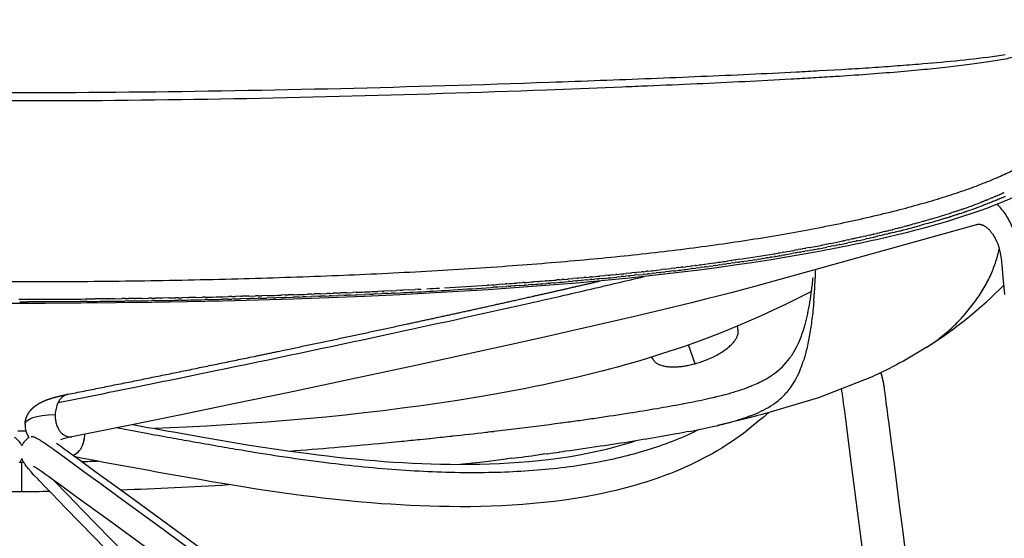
# Model space of a CAD drawing. Header units: millimetres. Extents: x -213 to 1166, y 0 to 836.
# Tile 8 of 13: x 884 to 1070, y 402 to 500. Entities that reach past the tile are written whole.
import ezdxf

# ---------------------------------------------------------------- set-up
doc = ezdxf.new("R2010")
doc.units = ezdxf.units.MM
doc.header["$MEASUREMENT"] = 0
doc.layers.add('Crea2D$visibili$tangenti', color=7, linetype='Continuous', true_color=0x000000)

msp = doc.modelspace()

# ---------------------------------------------------------------- linework, layer by layer
at = {"layer": 'Crea2D$visibili$tangenti'}
for p, q in [((1067.93, 466.4), (1067.57, 466.24)), ((1067.93, 466.4), (1068.25, 466.53)), ((1068.3, 466.56), (1068.25, 466.53)), ((1068.3, 466.56), (1068.58, 466.68)), ((1068.67, 466.72), (1068.58, 466.68)), ((1068.67, 466.72), (1068.91, 466.82)), ((1069.04, 466.88), (1068.91, 466.82)), ((1069.04, 466.88), (1069.23, 466.97)), ((1069.4, 467.05), (1069.23, 466.97)), ((1069.38, 466.24), (1069.74, 466.4)), ((1069.4, 467.05), (1069.54, 467.11)), ((1065.31, 465.33), (1065.05, 465.23)), ((1065.31, 465.33), (1065.42, 465.37)), ((1065.69, 465.48), (1065.42, 465.37)), ((1065.57, 464.7), (1065.63, 464.72)), ((1065.94, 464.84), (1065.63, 464.72)), ((1065.69, 465.48), (1065.79, 465.52)), ((1066.07, 465.63), (1065.79, 465.52)), ((1065.94, 464.84), (1066.01, 464.86)), ((1066.31, 464.98), (1066.01, 464.86)), ((1066.07, 465.63), (1066.16, 465.66)), ((1066.38, 465.75), (1066.16, 465.66)), ((1066.31, 464.98), (1066.39, 465.01)), ((1066.38, 465.75), (1066.52, 465.81)), ((1066.67, 465.12), (1066.39, 465.01)), ((1066.82, 465.93), (1066.52, 465.81)), ((1066.67, 465.12), (1066.77, 465.16)), ((1066.95, 465.23), (1066.77, 465.16)), ((1066.82, 465.93), (1066.88, 465.95)), ((1067.19, 466.08), (1066.88, 465.95)), ((1066.95, 465.23), (1067.14, 465.31)), ((1067.38, 465.4), (1067.14, 465.31)), ((1067.19, 466.08), (1067.23, 466.1)), ((1067.56, 466.24), (1067.23, 466.1)), ((1067.38, 465.4), (1067.52, 465.46)), ((1067.72, 465.54), (1067.52, 465.46)), ((1067.72, 465.54), (1067.89, 465.61)), ((1068.06, 465.68), (1067.89, 465.61)), ((1068.06, 465.68), (1068.26, 465.77)), ((1068.4, 465.82), (1068.26, 465.77)), ((1068.4, 465.82), (1068.64, 465.92)), ((1068.69, 465.95), (1068.64, 465.92)), ((1068.69, 465.95), (1069.01, 466.08)), ((1069.06, 466.1), (1069.01, 466.08)), ((1069.06, 466.1), (1069.38, 466.24)), ((1059.34, 462.55), (1059.5, 462.6)), ((1059.8, 462.69), (1059.5, 462.6)), ((1059.96, 463.42), (1059.65, 463.32)), ((1059.8, 462.69), (1059.89, 462.72)), ((1060.25, 462.84), (1059.89, 462.72)), ((1059.96, 463.42), (1060.1, 463.46)), ((1060.34, 463.54), (1060.1, 463.46)), ((1060.66, 462.97), (1060.28, 462.85)), ((1060.34, 463.54), (1060.54, 463.61)), ((1060.73, 463.67), (1060.54, 463.61)), ((1061.13, 463.12), (1060.69, 462.98)), ((1060.73, 463.67), (1060.87, 463.72)), ((1061.11, 463.8), (1060.87, 463.72)), ((1061.11, 463.8), (1061.41, 463.9)), ((1061.13, 463.12), (1061.44, 463.23)), ((1061.5, 463.94), (1061.41, 463.9)), ((1061.56, 463.27), (1061.44, 463.23)), ((1061.56, 463.27), (1061.82, 463.36)), ((1061.98, 463.41), (1061.82, 463.36)), ((1061.98, 463.41), (1062.2, 463.49)), ((1050.92, 460.75), (1050.62, 460.67)), ((1050.92, 460.75), (1051.17, 460.82)), ((1051.32, 460.86), (1051.17, 460.82)), ((1051.32, 460.86), (1051.52, 460.91)), ((1051.91, 461.02), (1051.52, 460.91)), ((1051.91, 461.02), (1052.25, 461.11)), ((1052.51, 461.18), (1052.25, 461.11)), ((1052.51, 461.18), (1052.74, 461.24)), ((1052.91, 461.29), (1052.74, 461.24)), ((1052.94, 460.68), (1053.25, 460.77)), ((1053.47, 460.83), (1053.25, 460.77)), ((1053.47, 460.83), (1053.64, 460.88)), ((1053.99, 460.97), (1053.64, 460.88)), ((1054.09, 461.62), (1053.83, 461.55)), ((1055.01, 461.26), (1054.04, 460.98)), ((1054.09, 461.62), (1054.35, 461.7)), ((1054.49, 461.74), (1054.35, 461.7)), ((1055.01, 461.26), (1055.22, 461.32)), ((1055.52, 461.4), (1055.22, 461.32)), ((1055.67, 462.08), (1055.36, 461.99)), ((1055.52, 461.4), (1055.61, 461.43)), ((1055.67, 462.08), (1055.86, 462.14)), ((1056.06, 462.2), (1055.86, 462.14)), ((1057.76, 462.06), (1058.15, 462.18)), ((1058.89, 462.41), (1059.12, 462.48)), ((1059.34, 462.55), (1059.12, 462.48)), ((1043.3, 458.89), (1042.94, 458.81)), ((1043.3, 458.89), (1043.56, 458.95)), ((1044.11, 459.07), (1043.56, 458.95)), ((1044.11, 459.07), (1044.8, 459.23)), ((1044.91, 459.26), (1044.8, 459.23)), ((1044.91, 459.26), (1045.41, 459.38)), ((1045.71, 459.45), (1045.41, 459.38)), ((1046.19, 458.98), (1045.69, 458.86)), ((1045.71, 459.45), (1046.01, 459.52)), ((1046.12, 459.54), (1046.01, 459.52)), ((1046.12, 459.54), (1046.61, 459.66)), ((1046.19, 458.98), (1046.5, 459.05)), ((1046.78, 459.12), (1046.5, 459.05)), ((1046.92, 459.74), (1046.61, 459.66)), ((1046.78, 459.12), (1046.9, 459.15)), ((1047.37, 459.26), (1046.9, 459.15)), ((1046.92, 459.74), (1047.2, 459.81)), ((1047.32, 459.84), (1047.2, 459.81)), ((1047.32, 459.84), (1047.78, 459.95)), ((1047.37, 459.26), (1047.69, 459.34)), ((1047.95, 459.4), (1047.69, 459.34)), ((1048.12, 460.03), (1047.78, 459.95)), ((1047.95, 459.4), (1048.09, 459.44)), ((1048.53, 459.54), (1048.09, 459.44)), ((1048.12, 460.03), (1048.36, 460.09)), ((1048.52, 460.13), (1048.36, 460.09)), ((1048.52, 460.13), (1048.92, 460.24)), ((1048.53, 459.54), (1048.89, 459.63)), ((1049.1, 459.69), (1048.89, 459.63)), ((1049.32, 460.34), (1048.92, 460.24)), ((1049.1, 459.69), (1049.29, 459.73)), ((1049.32, 460.34), (1049.5, 460.38)), ((1049.72, 460.44), (1049.5, 460.38)), ((1049.72, 460.44), (1050.06, 460.53)), ((1050.12, 460.54), (1050.06, 460.53)), ((1050.12, 460.54), (1050.62, 460.67)), ((1050.23, 459.97), (1050.48, 460.03)), ((1051.87, 460.4), (1052.07, 460.45)), ((1036.02, 457.34), (1035.66, 457.27)), ((1036.02, 457.34), (1036.35, 457.41)), ((1036.83, 457.5), (1036.35, 457.41)), ((1037.26, 457.04), (1036.8, 456.95)), ((1037.26, 457.04), (1037.62, 457.11)), ((1037.93, 457.17), (1037.62, 457.11)), ((1037.93, 457.17), (1038.43, 457.28)), ((1038.6, 457.31), (1038.43, 457.28)), ((1038.6, 457.31), (1039.24, 457.44)), ((1039.26, 458.01), (1039.06, 457.96)), ((1039.26, 458), (1039.72, 458.1)), ((1039.27, 457.45), (1040.05, 457.61)), ((1040.07, 458.18), (1039.72, 458.1)), ((1040.58, 457.72), (1040.05, 457.61)), ((1040.07, 458.18), (1040.37, 458.24)), ((1040.88, 458.35), (1040.37, 458.24)), ((1040.58, 457.72), (1040.86, 457.78)), ((1041.22, 457.86), (1040.86, 457.78)), ((1040.88, 458.35), (1041.02, 458.38)), ((1041.69, 458.53), (1041.02, 458.38)), ((1041.22, 457.86), (1041.67, 457.96)), ((1041.86, 458), (1041.67, 457.96)), ((1041.69, 458.53), (1042.31, 458.66)), ((1041.86, 458), (1042.48, 458.13)), ((1042.49, 458.71), (1042.31, 458.66)), ((1042.49, 458.71), (1042.94, 458.81)), ((1042.5, 458.14), (1043.28, 458.31)), ((1043.75, 458.42), (1043.28, 458.31)), ((1043.75, 458.42), (1044.09, 458.49)), ((1044.37, 458.56), (1044.09, 458.49)), ((1044.37, 458.56), (1044.89, 458.68)), ((1044.98, 458.7), (1044.89, 458.68)), ((1044.98, 458.7), (1045.29, 458.77)), ((1045.59, 458.84), (1045.29, 458.77)), ((1045.59, 458.84), (1045.69, 458.86)), ((1026.23, 455.56), (1026.12, 455.54)), ((1026.23, 455.56), (1026.89, 455.67)), ((1027.05, 455.7), (1026.89, 455.67)), ((1027.16, 455.18), (1027, 455.16)), ((1027.05, 455.7), (1027.66, 455.8)), ((1027.16, 455.18), (1027.55, 455.25)), ((1027.92, 455.31), (1027.55, 455.25)), ((1027.86, 455.84), (1027.66, 455.8)), ((1027.86, 455.84), (1028.41, 455.93)), ((1028.68, 455.98), (1028.41, 455.93)), ((1028.68, 455.98), (1029.17, 456.06)), ((1029.5, 456.12), (1029.17, 456.06)), ((1030.17, 455.7), (1029.43, 455.57)), ((1029.5, 456.12), (1029.91, 456.19)), ((1030.32, 456.27), (1029.91, 456.19)), ((1030.17, 455.7), (1030.27, 455.72)), ((1030.9, 455.83), (1030.27, 455.72)), ((1030.32, 456.27), (1030.65, 456.33)), ((1031.13, 456.41), (1030.65, 456.33)), ((1030.9, 455.83), (1031.09, 455.87)), ((1031.63, 455.97), (1031.09, 455.87)), ((1031.13, 456.41), (1031.38, 456.46)), ((1031.95, 456.56), (1031.38, 456.46)), ((1031.63, 455.97), (1031.91, 456.02)), ((1032.36, 456.1), (1031.91, 456.02)), ((1031.95, 456.56), (1032.11, 456.59)), ((1032.76, 456.72), (1032.11, 456.59)), ((1032.36, 456.1), (1032.73, 456.17)), ((1033.07, 456.23), (1032.73, 456.17)), ((1033.07, 456.23), (1033.54, 456.32)), ((1033.79, 456.36), (1033.54, 456.32)), ((1033.79, 456.36), (1034.36, 456.47)), ((1034.49, 456.5), (1034.36, 456.47)), ((1034.49, 456.5), (1035.17, 456.63)), ((1035.19, 456.63), (1035.99, 456.79)), ((1036.57, 456.9), (1035.99, 456.79)), ((1036.57, 456.9), (1036.8, 456.95)), ((1010.57, 453.26), (1011.21, 453.34)), ((1011.4, 453.36), (1011.21, 453.34)), ((1011.4, 453.36), (1012.09, 453.45)), ((1012.22, 453.47), (1012.09, 453.45)), ((1012.22, 453.47), (1012.97, 453.57)), ((1013.05, 453.58), (1013.84, 453.69)), ((1013.88, 453.69), (1014.7, 453.81)), ((1015.04, 453.34), (1014.64, 453.28)), ((1015.04, 453.34), (1015.47, 453.4)), ((1015.89, 453.46), (1015.47, 453.4)), ((1015.89, 453.46), (1016.29, 453.51)), ((1016.66, 453.56), (1016.29, 453.51)), ((1016.66, 453.56), (1017.12, 453.63)), ((1017.58, 453.69), (1017.12, 453.63)), ((1018.01, 454.27), (1017.25, 454.16)), ((1017.58, 453.69), (1017.94, 453.75)), ((1018.41, 453.81), (1017.94, 453.75)), ((1018.83, 454.4), (1018.09, 454.29)), ((1018.41, 453.81), (1018.77, 453.87)), ((1019.24, 453.94), (1018.77, 453.87)), ((1019.66, 454.52), (1018.92, 454.41)), ((1019.24, 453.94), (1019.59, 453.99)), ((1020.06, 454.06), (1019.59, 453.99)), ((1020.06, 454.06), (1020.42, 454.11)), ((1020.87, 454.18), (1020.42, 454.11)), ((1020.87, 454.18), (1021.24, 454.24)), ((1021.68, 454.3), (1021.24, 454.24)), ((1021.68, 454.3), (1022.07, 454.36)), ((1022.48, 454.43), (1022.07, 454.36)), ((1022.48, 454.43), (1022.89, 454.49)), ((1023.28, 454.55), (1022.89, 454.49)), ((1023.28, 454.55), (1023.71, 454.62)), ((1024.07, 454.68), (1023.71, 454.62)), ((1024.07, 454.68), (1024.53, 454.75)), ((1024.85, 454.8), (1024.53, 454.75)), ((1024.85, 454.8), (1025.36, 454.88)), ((1025.63, 454.93), (1025.36, 454.88)), ((1025.63, 454.93), (1026.18, 455.02)), ((1026.4, 455.06), (1026.18, 455.02)), ((1026.4, 455.06), (1027, 455.16)), ((994.79, 451.48), (994.25, 451.43)), ((994.79, 451.48), (995.25, 451.53)), ((995.63, 451.56), (995.25, 451.53)), ((995.63, 451.56), (996.24, 451.62)), ((996.46, 451.65), (996.24, 451.62)), ((998.95, 451.9), (998.2, 451.82)), ((999.62, 451.47), (998.9, 451.4)), ((998.95, 451.9), (999.17, 451.93)), ((999.78, 451.99), (999.17, 451.93)), ((999.62, 451.47), (999.73, 451.48)), ((1000.56, 451.57), (999.73, 451.48)), ((999.78, 451.99), (1000.14, 452.03)), ((1000.61, 452.08), (1000.14, 452.03)), ((1000.56, 451.57), (1001.39, 451.66)), ((1000.61, 452.08), (1001.09, 452.13)), ((1001.44, 452.17), (1001.09, 452.13)), ((1001.53, 451.68), (1001.39, 451.66)), ((1001.44, 452.17), (1002.05, 452.24)), ((1001.53, 451.68), (1002.22, 451.75)), ((1002.27, 452.26), (1002.05, 452.24)), ((1002.48, 451.78), (1002.22, 451.75)), ((1002.27, 452.26), (1002.99, 452.34)), ((1002.48, 451.78), (1003.05, 451.85)), ((1003.1, 452.36), (1002.99, 452.34)), ((1003.42, 451.89), (1003.05, 451.85)), ((1003.42, 451.89), (1003.88, 451.94)), ((1004.35, 451.99), (1003.88, 451.94)), ((1004.35, 451.99), (1004.71, 452.03)), ((1005.27, 452.1), (1004.71, 452.03)), ((1005.59, 452.64), (1004.86, 452.56)), ((1005.27, 452.1), (1005.54, 452.13)), ((1006.19, 452.21), (1005.54, 452.13)), ((1005.59, 452.64), (1006.71, 452.78)), ((1006.19, 452.21), (1006.37, 452.23)), ((1007.11, 452.32), (1006.37, 452.23)), ((1007.25, 452.84), (1006.71, 452.78)), ((1007.25, 452.84), (1007.62, 452.89)), ((1008.08, 452.94), (1007.62, 452.89)), ((1008.08, 452.94), (1008.53, 453)), ((1008.91, 453.05), (1008.53, 453)), ((1008.91, 453.05), (1009.43, 453.11)), ((1009.74, 453.15), (1009.43, 453.11)), ((1009.74, 453.15), (1010.32, 453.22)), ((1009.81, 452.65), (1010.51, 452.74)), ((1010.57, 453.26), (1010.32, 453.22)), ((1010.7, 452.76), (1010.51, 452.74)), ((1010.7, 452.76), (1011.34, 452.84)), ((1011.58, 452.88), (1011.34, 452.84)), ((1011.58, 452.88), (1012.16, 452.95)), ((1012.45, 452.99), (1012.16, 452.95)), ((1012.45, 452.99), (1012.99, 453.06)), ((1013.32, 453.11), (1012.99, 453.06)), ((1013.32, 453.11), (1013.82, 453.17)), ((1014.19, 453.22), (1013.82, 453.17)), ((1014.19, 453.22), (1014.64, 453.28)), ((972.29, 449.65), (972.04, 449.63)), ((974.79, 449.82), (974.25, 449.78)), ((974.79, 449.82), (975.35, 449.86)), ((975.63, 449.88), (975.35, 449.86)), ((978.13, 450.06), (977.54, 450.02)), ((978.13, 450.06), (978.62, 450.1)), ((978.14, 449.57), (978.92, 449.63)), ((978.97, 450.12), (978.62, 450.1)), ((979.22, 449.65), (978.92, 449.63)), ((979.22, 449.65), (979.75, 449.69)), ((980.29, 449.74), (979.75, 449.69)), ((980.29, 449.74), (980.59, 449.76)), ((981.47, 450.31), (980.78, 450.26)), ((981.47, 450.31), (981.85, 450.34)), ((982.3, 450.38), (981.85, 450.34)), ((982.3, 450.38), (982.91, 450.43)), ((982.42, 449.9), (983.09, 449.95)), ((983.14, 450.45), (982.91, 450.43)), ((983.48, 449.98), (983.09, 449.95)), ((983.48, 449.98), (983.92, 450.02)), ((984.53, 450.07), (983.92, 450.02)), ((984.53, 450.07), (984.75, 450.09)), ((985.64, 450.65), (985.02, 450.6)), ((985.64, 450.65), (986.07, 450.69)), ((986.47, 450.72), (986.07, 450.69)), ((986.47, 450.72), (987.12, 450.78)), ((986.62, 450.24), (987.25, 450.3)), ((987.3, 450.79), (987.12, 450.78)), ((987.65, 450.33), (987.25, 450.3)), ((987.3, 450.79), (988.13, 450.87)), ((987.65, 450.33), (988.09, 450.37)), ((988.68, 450.42), (988.09, 450.37)), ((988.97, 450.94), (988.13, 450.87)), ((988.68, 450.42), (988.92, 450.44)), ((989.71, 450.51), (988.92, 450.44)), ((988.97, 450.94), (989.18, 450.96)), ((989.8, 451.01), (989.18, 450.96)), ((990.73, 450.6), (989.75, 450.51)), ((989.8, 451.01), (990.21, 451.05)), ((990.63, 451.09), (990.21, 451.05)), ((990.63, 451.09), (991.23, 451.14)), ((990.73, 450.6), (991.42, 450.67)), ((991.47, 451.17), (991.23, 451.14)), ((991.74, 450.69), (991.42, 450.67)), ((991.74, 450.69), (992.25, 450.74)), ((992.75, 450.79), (992.25, 450.74)), ((992.75, 450.79), (993.08, 450.82)), ((993.75, 450.88), (993.08, 450.82)), ((993.96, 451.4), (993.25, 451.33)), ((993.75, 450.88), (993.91, 450.9)), ((993.96, 451.4), (994.25, 451.43)), ((995.73, 451.08), (996.41, 451.14)), ((996.71, 451.17), (996.41, 451.14)), ((996.71, 451.17), (997.24, 451.23)), ((997.69, 451.27), (997.24, 451.23)), ((997.69, 451.27), (998.07, 451.31)), ((998.66, 451.37), (998.07, 451.31)), ((998.66, 451.37), (998.9, 451.4)), ((1033.44, 450.79), (1033.47, 451.05)), ((933.83, 447.77), (933.18, 447.74)), ((933.83, 447.77), (934.41, 447.78)), ((935.5, 447.82), (934.41, 447.78)), ((938.85, 447.94), (938.08, 447.91)), ((938.85, 447.94), (939.3, 447.96)), ((940.51, 448), (939.3, 447.96)), ((940.51, 448), (941.73, 448.05)), ((942.2, 448.07), (941.73, 448.05)), ((942.2, 448.07), (942.94, 448.1)), ((943.87, 448.13), (942.94, 448.1)), ((943.87, 448.13), (944.14, 448.15)), ((945.54, 448.2), (944.14, 448.15)), ((944.98, 447.71), (945.51, 447.73)), ((946.18, 447.76), (945.51, 447.73)), ((945.54, 448.2), (946.55, 448.25)), ((946.18, 447.76), (947.18, 447.8)), ((947.22, 448.28), (946.55, 448.25)), ((947.37, 447.81), (947.18, 447.8)), ((947.22, 448.28), (947.75, 448.3)), ((947.37, 447.81), (948.86, 447.87)), ((949.74, 447.91), (948.86, 447.87)), ((949.74, 447.91), (950.53, 447.95)), ((950.93, 447.97), (950.53, 447.95)), ((950.56, 448.43), (951.32, 448.46)), ((950.93, 447.97), (952.11, 448.02)), ((952.23, 448.5), (951.32, 448.46)), ((953.28, 448.08), (952.11, 448.02)), ((952.23, 448.5), (952.5, 448.52)), ((953.91, 448.58), (952.5, 448.52)), ((953.28, 448.08), (953.87, 448.11)), ((954.46, 448.14), (953.87, 448.11)), ((953.91, 448.58), (954.86, 448.63)), ((954.46, 448.14), (955.54, 448.19)), ((955.58, 448.67), (954.86, 448.63)), ((955.58, 448.67), (956.03, 448.69)), ((957.2, 448.75), (956.03, 448.69)), ((957.2, 448.75), (958.37, 448.81)), ((957.95, 448.31), (958.88, 448.36)), ((958.92, 448.84), (958.37, 448.81)), ((958.92, 448.84), (959.53, 448.87)), ((964.84, 448.7), (965.57, 448.74)), ((972.68, 449.19), (973.08, 449.22)), ((973.78, 449.27), (973.08, 449.22)), ((973.78, 449.27), (973.91, 449.27)), ((974.88, 449.34), (973.91, 449.27)), ((974.88, 449.34), (975.58, 449.39)), ((975.97, 449.42), (975.58, 449.39)), ((975.97, 449.42), (976.42, 449.45)), ((977.06, 449.5), (976.42, 449.45)), ((977.06, 449.5), (977.25, 449.51)), ((978.14, 449.57), (977.25, 449.51)), ((883.76, 446.51), (885.04, 446.51)), ((896.49, 446.56), (895.22, 446.55)), ((896.98, 447.02), (897.91, 447.03)), ((900.33, 447.05), (897.91, 447.03)), ((901.74, 447.07), (900.46, 447.06)), ((901.74, 447.07), (903.01, 447.08)), ((902.84, 446.62), (903.67, 446.63)), ((903.68, 447.09), (903.01, 447.08)), ((904.11, 446.64), (903.67, 446.63)), ((903.68, 447.09), (904.29, 447.1)), ((904.11, 446.64), (905.34, 446.65)), ((905.36, 447.11), (904.29, 447.1)), ((906.84, 447.13), (905.56, 447.12)), ((906.84, 447.13), (908.11, 447.15)), ((907.92, 446.69), (908.69, 446.7)), ((908.71, 447.16), (908.11, 447.15)), ((909.18, 446.71), (908.69, 446.7)), ((908.71, 447.16), (909.38, 447.17)), ((909.18, 446.71), (910.37, 446.73)), ((910.38, 447.19), (909.38, 447.17)), ((910.38, 447.19), (910.65, 447.19)), ((911.92, 447.22), (910.65, 447.19)), ((911.92, 447.21), (913.19, 447.24)), ((912.97, 446.77), (913.71, 446.79)), ((913.73, 447.25), (913.19, 447.24)), ((914.23, 446.79), (913.71, 446.79)), ((913.73, 447.25), (914.45, 447.26)), ((914.23, 446.79), (915.39, 446.82)), ((915.41, 447.28), (914.45, 447.26)), ((915.41, 447.28), (915.72, 447.29)), ((916.98, 447.31), (915.72, 447.29)), ((916.98, 447.31), (918.24, 447.34)), ((917.99, 446.87), (918.74, 446.89)), ((918.76, 447.35), (918.24, 447.34)), ((919.25, 446.9), (918.74, 446.89)), ((918.76, 447.35), (919.49, 447.37)), ((922.99, 446.99), (922.08, 446.96)), ((922.11, 447.43), (923.25, 447.46)), ((922.99, 446.99), (923.76, 447.01)), ((923.78, 447.47), (923.25, 447.46)), ((924.23, 447.02), (923.76, 447.01)), ((923.78, 447.47), (924.5, 447.49)), ((924.23, 447.02), (925.43, 447.05)), ((925.46, 447.52), (924.5, 447.49)), ((926.71, 447.08), (925.43, 447.05)), ((925.46, 447.52), (925.75, 447.52)), ((926.99, 447.56), (925.75, 447.52)), ((926.71, 447.08), (927.11, 447.1)), ((926.99, 447.56), (928.23, 447.59)), ((927.94, 447.12), (927.11, 447.1)), ((927.94, 447.12), (928.78, 447.14)), ((928.8, 447.61), (928.23, 447.59)), ((929.18, 447.15), (928.78, 447.14)), ((928.8, 447.61), (929.47, 447.63)), ((929.18, 447.15), (930.41, 447.19)), ((930.48, 447.66), (929.47, 447.63)), ((931.64, 447.23), (930.41, 447.19)), ((931.64, 447.23), (932.13, 447.24)), ((932.86, 447.27), (932.13, 447.24)), ((932.86, 447.27), (933.8, 447.3)), ((934.09, 447.31), (933.8, 447.3)), ((934.09, 447.31), (935.31, 447.35)), ((936.53, 447.39), (935.31, 447.35)), ((936.53, 447.39), (937.15, 447.41)), ((937.74, 447.43), (937.15, 447.41)), ((937.74, 447.43), (938.82, 447.47)), ((940.17, 447.52), (938.82, 447.47)), ((940.17, 447.52), (940.49, 447.53)), ((941.38, 447.57), (940.49, 447.53)), ((941.38, 447.57), (942.17, 447.6)), ((942.58, 447.61), (942.17, 447.6)), ((942.58, 447.61), (943.78, 447.66)), ((944.98, 447.71), (943.78, 447.66)), ((1019.12, 441.87), (1019.29, 441.17)), ((1011.19, 434.81), (1009.94, 438.35)), ((1029.68, 436.77), (1029.7, 436.8)), ((1029.7, 436.8), (1029.77, 436.92)), ((1003.2, 435.72), (1003.04, 436.07)), ((1029.18, 436.01), (1029.25, 436.12)), ((1029.25, 436.12), (1029.33, 436.23)), ((1029.33, 436.23), (1029.4, 436.34)), ((1029.4, 436.34), (1029.48, 436.45)), ((1029.48, 436.45), (1029.55, 436.57)), ((1025.99, 432.84), (1026.08, 432.9)), ((1031.04, 433.7), (1031.03, 433.68)), ((1023.22, 431.23), (1023.33, 431.29)), ((1023.33, 431.29), (1023.35, 431.3)), ((1023.35, 431.3), (1023.51, 431.37)), ((1023.51, 431.37), (1023.55, 431.39)), ((1023.55, 431.39), (1023.65, 431.44)), ((1024.09, 431.67), (1024.18, 431.72)), ((1025.61, 432.57), (1025.74, 432.66)), ((1025.97, 432.82), (1025.99, 432.84)), ((1021.31, 430.42), (1021.49, 430.49)), ((1021.49, 430.49), (1021.53, 430.51)), ((1021.53, 430.51), (1021.65, 430.55)), ((1021.65, 430.55), (1021.68, 430.56)), ((1021.68, 430.56), (1021.86, 430.64)), ((1021.86, 430.64), (1021.88, 430.64)), ((1021.88, 430.64), (1021.99, 430.69)), ((891.39, 428.07), (891.43, 428.12)), ((1014.21, 428.35), (1014.68, 428.46)), ((1014.68, 428.46), (1014.7, 428.46)), ((1014.7, 428.46), (1014.83, 428.49)), ((1014.85, 428.5), (1014.99, 428.53)), ((1015, 428.53), (1015.14, 428.57)), ((1015.14, 428.57), (1015.15, 428.57)), ((1015.15, 428.57), (1015.29, 428.6)), ((1016.41, 428.88), (1016.65, 428.94)), ((1016.65, 428.94), (1016.95, 429.02)), ((1008.76, 427.23), (1008.85, 427.24)), ((1023.66, 425.84), (1023.55, 425.79)), ((1024.1, 426.06), (1024.08, 426.05)), ((1024.19, 426.1), (1024.1, 426.06)), ((1025.99, 427.17), (1025.9, 427.11)), ((985.82, 423.64), (985.98, 423.66)), ((985.98, 423.66), (986.39, 423.71)), ((986.39, 423.71), (986.4, 423.71)), ((986.4, 423.71), (986.8, 423.77)), ((1019.42, 424.23), (1019.38, 424.21)), ((1019.5, 424.25), (1019.42, 424.23)), ((1019.54, 424.26), (1019.5, 424.25)), ((1021.3, 424.86), (1021.11, 424.79)), ((1021.49, 424.93), (1021.31, 424.86)), ((1021.54, 424.94), (1021.49, 424.93)), ((1021.65, 424.99), (1021.54, 424.94)), ((884.95, 422.07), (883.39, 422.07)), ((971.7, 421.88), (972.04, 421.92)), ((972.04, 421.92), (972.2, 421.94)), ((972.2, 421.94), (972.66, 421.99)), ((972.71, 421.99), (973.2, 422.05)), ((1014.56, 422.95), (1014.56, 422.95)), ((954.04, 420), (954.61, 420.06)), ((954.64, 420.06), (955.23, 420.12)), ((955.28, 420.12), (955.83, 420.17)), ((959.31, 420.53), (959.88, 420.58)), ((959.9, 420.59), (960.45, 420.64)), ((960.55, 420.65), (961.02, 420.7)), ((964.89, 421.11), (965.09, 421.13)), ((965.09, 421.13), (965.43, 421.17)), ((894.94, 418.3), (894.94, 418.3)), ((985.68, 418.14), (985.56, 418.12)), ((986.26, 418.21), (985.68, 418.14)), ((986.4, 418.23), (986.26, 418.21)), ((986.81, 418.29), (986.4, 418.23)), ((883.83, 416.24), (884.17, 416.24)), ((884.17, 410.72), (884.17, 416.24)), ((884.17, 416.24), (884.51, 416.24)), ((975.66, 416.85), (975.47, 416.83)), ((976.09, 416.9), (975.66, 416.85)), ((976.61, 416.97), (976.14, 416.91)), ((982.12, 417.66), (981.68, 417.61)), ((982.56, 417.72), (982.15, 417.67)), ((982.74, 417.74), (982.56, 417.72)), ((983.33, 417.82), (982.74, 417.74))]:
    msp.add_line(p, q, dxfattribs=at)
for points in [[(1038.85, 490.33, 0.001522), (1043.98, 490.65, 0.001761), (1048.82, 490.99, 0.002104), (1053.35, 491.34, 0.01316), (1067.28, 492.77), (1068.55, 492.95), (1069.72, 493.13)], [(729.5, 490.33, 0.000986), (733.69, 490.09, 0.00087), (738, 489.86, 0.000752), (742.42, 489.63, 0.000648), (746.93, 489.42, 0.001033), (756.14, 489.01, 0.00075), (765.53, 488.63, 0.001093), (784.74, 487.91, 0.001282), (804.29, 487.28, 0.001472), (824.09, 486.75, 0.001701), (844.04, 486.33, 0.001968), (864.12, 486.07, 0.004769), (904.36, 486.07, 0.003653), (944.38, 486.75, 0.002751), (983.73, 487.92, 0.001093), (1002.94, 488.63, 0.000751), (1012.31, 489.02, 0.001029), (1021.46, 489.42, 0.001391), (1030.33, 489.86, 0.000869), (1034.64, 490.09), (1038.84, 490.33)], [(1037.69, 488.97, -0.001334), (1033.55, 488.71, -0.000975), (1029.31, 488.47, -0.001582), (1020.57, 488.01, -0.001134), (1011.53, 487.58, -0.000807), (1002.25, 487.18, -0.000301), (997.53, 486.99), (983.18, 486.43, -0.002884), (944.06, 485.19, -0.00388), (904.25, 484.47, -0.005123), (864.23, 484.47, -0.002097), (844.26, 484.75, -0.001801), (824.42, 485.19, -0.00155), (804.73, 485.75, -0.001338), (785.29, 486.42, -0.001129), (766.23, 487.17, -0.000805), (756.92, 487.58, -0.001138), (747.82, 488, -0.000729), (743.37, 488.23, -0.000864), (739.02, 488.47, -0.000975), (734.78, 488.71), (730.65, 488.97)], [(1072.19, 466.63, -0.012586), (1069.34, 465.35), (1067.87, 464.75), (1066.38, 464.18), (1064.9, 463.64), (1063.39, 463.12), (1061.87, 462.61), (1060.33, 462.12), (1058.8, 461.66), (1057.26, 461.2), (1055.71, 460.76), (1054.14, 460.34), (1052.57, 459.92), (1051, 459.52), (1049.42, 459.13), (1047.84, 458.75, -0.006265), (1041.45, 457.33, -0.005352), (1034.98, 456.05), (1031.72, 455.46), (1028.46, 454.89), (1025.19, 454.36), (1021.91, 453.85), (1018.62, 453.37), (1015.33, 452.91), (1012.03, 452.48), (1008.72, 452.06), (1005.42, 451.67), (1002.11, 451.31), (998.79, 450.96), (995.47, 450.63), (992.15, 450.32), (988.83, 450.02), (985.5, 449.74), (982.17, 449.48), (978.84, 449.23), (975.51, 448.99), (972.17, 448.77), (968.84, 448.55), (965.5, 448.35), (962.17, 448.16), (958.83, 447.98), (955.49, 447.81), (948.81, 447.5), (942.12, 447.23), (935.44, 446.99), (928.75, 446.79), (922.06, 446.61), (915.36, 446.47), (908.67, 446.35), (901.98, 446.26), (895.29, 446.2), (888.59, 446.17), (881.9, 446.17)], [(1069.67, 447.87), (1069.35, 451.1), (1069.19, 452.72), (1069.11, 453.53), (1069.07, 453.93), (1069.05, 454.14), (1069.01, 454.57, 0.032037), (1068.73, 456.12, 0.039017), (1068.2, 457.72), (1068.12, 457.89), (1068.05, 458.06), (1067.97, 458.23), (1067.88, 458.39), (1067.79, 458.55), (1067.7, 458.71), (1067.61, 458.87), (1067.51, 459.03), (1067.41, 459.18), (1067.32, 459.32), (1067.22, 459.45), (1067.12, 459.58), (1067.02, 459.7), (1066.92, 459.82), (1066.82, 459.93), (1066.72, 460.04), (1066.62, 460.14), (1066.52, 460.23), (1066.43, 460.31), (1066.33, 460.39), (1066.24, 460.47), (1066.14, 460.54), (1066.05, 460.6), (1065.96, 460.66), (1065.87, 460.72), (1065.78, 460.77), (1065.7, 460.81), (1065.62, 460.85), (1065.54, 460.89), (1065.46, 460.92), (1065.38, 460.95), (1065.31, 460.97), (1065.24, 460.99), (1065.21, 461), (1065.18, 461.01), (1065.14, 461.02), (1065.11, 461.02), (1065.07, 461.03), (1065.04, 461.04), (1065, 461.04), (1064.97, 461.05), (1064.93, 461.05), (1064.9, 461.05), (1064.86, 461.06), (1064.83, 461.06), (1064.79, 461.06), (1064.76, 461.06), (1064.72, 461.06), (1064.69, 461.06), (1064.66, 461.06), (1064.62, 461.06), (1064.59, 461.06), (1064.55, 461.05), (1064.52, 461.05), (1064.48, 461.04), (1064.42, 461.04), (1064.35, 461.02), (1064.3, 461.01), (1064.23, 461), (1064.04, 460.94), (1033.54, 452.45), (1024.91, 450.04), (1022.64, 449.42), (1020.34, 448.8), (1018.03, 448.2), (1015.77, 447.62), (1013.14, 446.96), (1010.52, 446.31), (1005.31, 445.04), (999.51, 443.66), (993.72, 442.31), (987.96, 440.99), (982.22, 439.69), (976.22, 438.35), (970.21, 437.02), (964.2, 435.71), (958.2, 434.41), (946.39, 431.88), (934.58, 429.39), (924.45, 427.28), (914.25, 425.19), (903.97, 423.1), (893.63, 421.04)], [(1054.95, 437.93, -0.034516), (1044.58, 432.34), (1034.5, 428.39), (1023.84, 425.23, -0.007578), (1015.44, 423.15)], [(1055.83, 299.45), (1051.6, 332), (1045.32, 380.43), (1042.18, 404.65), (1040.61, 416.76), (1039.82, 422.81), (1039.43, 425.84), (1039.23, 427.36), (1039.13, 428.11), (1039.08, 428.49), (1039, 429.12, 0.021319), (1038.81, 430.08)], [(1025.09, 425.6), (1024.02, 424.69), (1023.32, 424.1), (1021.87, 422.88), (1021.09, 422.26), (1020.31, 421.66), (1019.51, 421.08), (1018.71, 420.51), (1017.9, 419.96), (1017.08, 419.42), (1016.24, 418.9), (1015.39, 418.39), (1014.54, 417.9), (1013.68, 417.42), (1012.81, 416.96), (1011.94, 416.52), (1011.07, 416.09), (1010.2, 415.67), (1009.32, 415.28), (1008.4, 414.88), (1007.48, 414.49), (1006.56, 414.12), (1005.63, 413.77), (1004.7, 413.42), (1003.77, 413.09), (1002.84, 412.78), (1001.9, 412.48), (1000.96, 412.19), (1000.02, 411.91), (999.08, 411.64), (998.14, 411.39), (997.2, 411.14), (996.26, 410.91), (995.32, 410.69), (993.42, 410.27), (992.45, 410.08), (990.49, 409.71), (988.54, 409.38), (986.57, 409.09), (984.6, 408.83), (982.62, 408.6), (980.65, 408.41), (978.67, 408.24), (976.69, 408.11), (974.71, 408), (972.74, 407.92), (970.77, 407.86), (968.8, 407.83), (966.85, 407.82), (964.9, 407.84), (962.96, 407.87), (961.13, 407.92), (959.29, 407.98), (957.45, 408.06), (955.62, 408.16), (953.78, 408.28), (951.95, 408.4), (950.11, 408.55), (948.28, 408.7), (946.45, 408.87), (944.61, 409.06), (942.78, 409.25), (940.96, 409.46), (939.13, 409.68), (937.31, 409.91), (935.49, 410.14), (933.67, 410.39), (931.05, 410.77), (928.45, 411.16), (925.84, 411.57), (923.23, 412), (920.33, 412.49), (917.71, 412.94), (911.38, 414.06, -0.003402), (894.32, 417.21)], [(905.09, 423.33, 0.002125), (912.77, 421.94), (919.08, 420.82), (921.67, 420.37), (924.54, 419.89), (927.11, 419.47), (929.66, 419.07), (932.22, 418.68), (934.78, 418.32), (938.32, 417.84), (940.09, 417.62), (941.87, 417.41), (943.64, 417.2), (945.42, 417.02), (947.19, 416.84), (948.97, 416.67), (950.75, 416.52), (952.52, 416.38), (954.3, 416.26), (956.07, 416.15), (957.85, 416.05), (959.62, 415.97), (961.39, 415.91), (963.16, 415.86), (964.99, 415.83), (966.84, 415.82), (968.69, 415.83), (970.55, 415.86), (972.41, 415.91), (974.27, 415.99), (976.14, 416.09), (978, 416.21), (979.86, 416.37), (981.72, 416.55), (983.57, 416.76), (985.42, 417), (987.25, 417.27), (989.08, 417.58), (990.89, 417.92), (992.69, 418.29), (993.59, 418.49), (994.5, 418.71), (995.4, 418.93), (996.3, 419.17), (997.21, 419.42), (998.11, 419.68), (999.01, 419.95), (999.91, 420.23)], [(890.7, 419.81, -0.011318), (892.17, 418.78), (892.36, 418.64), (892.73, 418.37), (893.48, 417.83), (894.98, 416.73), (897.97, 414.55), (903.96, 410.18), (915.94, 401.45), (939.9, 383.98), (987.82, 349.04), (1035.74, 314.09), (1059.7, 296.62), (1071.68, 287.89), (1077.67, 283.52), (1080.67, 281.34), (1082.16, 280.25), (1082.91, 279.7), (1083.29, 279.43), (1083.47, 279.29, -0.088103), (1086.5, 276.21)], [(912.42, 396.59), (900.44, 405.33), (894.45, 409.7), (891.46, 411.88), (889.96, 412.97), (889.21, 413.52), (888.84, 413.79), (888.65, 413.93), (887.85, 414.5, 0.035898), (886.37, 415.42), (886.37, 415.42)]]:
    msp.add_lwpolyline(points, format="xyb", dxfattribs=at)
for points in [[(1033.17, 448.45), (1032.51, 448.11), (1028.23, 445.96), (1025.96, 444.88), (1023.67, 443.84), (1021.37, 442.82), (1018.85, 441.76), (1016.41, 440.77), (1013.95, 439.82), (1011.48, 438.9), (1008.99, 438.02), (1007.63, 437.55), (1006.26, 437.1), (1004.89, 436.65), (1003.52, 436.22), (1002.14, 435.79), (1000.76, 435.38), (999.38, 434.97), (997.99, 434.58), (996.53, 434.17), (995.06, 433.78), (993.59, 433.39), (992.12, 433.02), (990.6, 432.65), (989.07, 432.28), (986.01, 431.58), (984.32, 431.21), (982.64, 430.85), (980.95, 430.5), (979.26, 430.16), (976.2, 429.57), (973.13, 429.01), (969.77, 428.43), (966.4, 427.89), (962.95, 427.36), (959.49, 426.87), (955.92, 426.39), (952.35, 425.94), (948.78, 425.52), (945.2, 425.13), (941.5, 424.75), (937.8, 424.4), (934.1, 424.08), (930.39, 423.78), (926.6, 423.51), (922.8, 423.26), (919, 423.03), (915.2, 422.83), (912.23, 422.69), (909.27, 422.56)], [(884.17, 416.95), (884.14, 416.88), (884.11, 416.81), (884.07, 416.7), (884.02, 416.6), (883.97, 416.5), (883.92, 416.4), (883.87, 416.31), (883.82, 416.22), (883.71, 416.05)], [(908.49, 391.07), (897.77, 402.12), (892.41, 407.64), (889.74, 410.41), (888.4, 411.79), (887.73, 412.48), (887.39, 412.82), (887.22, 413), (886.45, 413.81), (885.91, 414.4), (885.42, 414.97), (885.21, 415.24), (885, 415.5), (884.81, 415.77), (884.72, 415.91), (884.63, 416.05), (884.52, 416.22), (884.47, 416.31), (884.42, 416.4), (884.37, 416.5), (884.32, 416.6), (884.27, 416.7), (884.23, 416.81), (884.2, 416.88), (884.17, 416.95)]]:
    msp.add_lwpolyline(points, dxfattribs=at)
for centre, radius, start, end in [((1027.89, 561.86), 103.54, 288.9418, 291.0302), ((1028.34, 563.15), 105.26, 288.768, 290.7154), ((1037.32, 537.84), 77.73, 292.9009, 292.9086), ((1041.01, 531.1), 70.79, 293.6223, 293.6251), ((1015.46, 598.74), 142.45, 286.5583, 288.0712), ((1019.16, 590.22), 133.85, 287.8765, 287.8911), ((1020.13, 587.23), 130.7, 288.067, 288.0779), ((1005.99, 630.89), 175.97, 285.4615, 285.7756), ((1005.72, 635.2), 180.79, 285.4841, 285.5), ((1008.73, 621.3), 165.99, 286.0024, 286.3181), ((1011.43, 615.25), 160.04, 286.0243, 286.8261), ((1015.4, 602.12), 146.32, 286.9876, 287.2907), ((997.73, 665.41), 212.05, 284.0736, 284.3354), ((1000.49, 654.64), 200.92, 284.4066, 284.8172), ((1002.92, 645.48), 191.44, 284.8764, 285.1483), ((975.85, 760.86), 309.42, 280.5993, 281.1455), ((980.69, 736.48), 284.57, 281.378, 281.8361), ((981.03, 738.24), 286.77, 281.7122, 281.7175), ((985.55, 717.06), 265.11, 282.399, 282.4041), ((962.38, 837.5), 387.25, 278.5057, 279.4744), ((967.73, 808.39), 358.17, 279.6742, 279.9179), ((975.47, 766.02), 315.1, 280.9219, 280.9251), ((952.65, 904.4), 454.84, 277.6207, 277.6316), ((953.38, 898.94), 449.34, 277.7317, 277.7374), ((955.28, 885.16), 435.43, 277.8423, 278.1725), ((956.35, 877.73), 427.92, 278.1725, 278.1813), ((957.28, 871.35), 421.48, 278.2848, 278.2956), ((958.18, 865.18), 415.24, 278.3989, 278.4107), ((939.36, 1019.15), 570.37, 275.7455, 275.9215), ((945.36, 963.22), 514.12, 276.4493, 276.6465), ((947.72, 946.18), 497.42, 276.8565, 276.8669), ((948.88, 936.65), 487.83, 276.8653, 277.1744), ((884.44, 458.87), 149.66, 356.1472, 357.5847), ((908.15, 1403.39), 955.9, 273.3454, 273.83186), ((911.64, 1350.61), 903, 273.85116, 273.97596), ((915.08, 1301.88), 854.15, 274.0649, 274.19327), ((918.84, 1251.15), 803.28, 274.29253, 274.42209), ((920.72, 1232.28), 784.81, 274.37463, 274.50912), ((923.31, 1194.4), 746.36, 274.59718, 274.74265), ((925.04, 1178.63), 730.98, 274.68613, 274.83273), ((929.71, 1124.52), 676.67, 275.08705, 275.09086), ((933.06, 1083.56), 635.08, 275.27649, 275.43837), ((936.35, 1053.09), 604.94, 275.46, 275.63288), ((1011.1, 507.15), 81.94, 302.5594, 315.4421), ((889.09, 1807.45), 1360.42, 271.74337, 271.85699), ((890.7, 1759.23), 1312.18, 271.95685, 272.06943), ((895.64, 1636.97), 1189.81, 272.50984, 272.64556), ((900.37, 1549.67), 1102.86, 272.86725, 272.99266), ((904.05, 1480.75), 1033.85, 273.04048, 273.37106), ((903.97, 1474.36), 1026.99, 273.16084, 273.29498), ((909.05, 1396.65), 949.59, 273.41214, 273.84233), ((911.4, 457.12), 122.65, 355.4808, 356.1196), ((884.17, 2050.82), 1603.84, 269.97898, 269.98828), ((884.17, 2050.45), 1603.48, 269.98816, 270.0339), ((884.16, 2061.94), 1615.43, 270.03114, 270.03862), ((884.17, 2049.52), 1602.55, 270.03403, 270.03886), ((884.17, 2049.33), 1602.35, 270.0387, 270.2169), ((884.17, 2062.83), 1616.31, 270.03831, 270.2114), ((884.15, 2064.93), 1618.41, 270.21163, 270.21666), ((884.18, 2045.14), 1598.17, 270.21728, 270.2188), ((884.18, 2060.4), 1613.89, 270.21612, 270.39174), ((884.22, 2036.98), 1590.01, 270.21823, 270.4597), ((884.31, 2043.51), 1597, 270.43716, 270.57397), ((884.48, 2027.86), 1581.35, 270.57322, 270.66526), ((884.4, 2018.39), 1571.41, 270.58081, 270.58551), ((884.84, 1999.34), 1552.82, 270.75667, 270.85159), ((884.73, 1990.95), 1543.97, 270.76563, 270.77327), ((885.26, 1972.01), 1525.49, 270.94283, 271.04058), ((885.76, 1945.79), 1499.27, 271.1323, 271.2319), ((886.41, 1917.13), 1470.6, 271.27932, 271.38995), ((886.37, 1904.64), 1457.65, 271.30232, 271.40502), ((922.84, 456.22), 111.17, 355.0368, 355.4778), ((1012.08, 447.27), 20.49, 329.6543, 344.4218), ((1002.99, 450.23), 30.05, 343.6323, 343.6433), ((1017.06, 444.61), 14.85, 327.266, 328.1536), ((1018.26, 443.78), 13.39, 305.6852, 323.5303), ((1017.9, 444.04), 13.84, 323.5331, 324.4902), ((1017.82, 444.1), 13.94, 324.4902, 324.5359), ((1017.22, 444.51), 14.67, 327.2139, 327.2635), ((1009.52, 442.37), 23.2, 338.0526, 342.185), ((1006.5, 443.38), 26.39, 342.1032, 342.1194), ((1016.83, 439.21), 15.25, 320.25, 338.7198), ((1028.14, 427.51), 18.98, 8.4008, 17.2182), ((1012.2, 454.5), 25.74, 292.3579, 295.3435), ((1014.36, 449.97), 20.73, 296.6464, 297.9613), ((1014.08, 450.52), 21.35, 296.6465, 296.652), ((1014.76, 449.2), 19.85, 297.975, 298.0105), ((1015.93, 447.09), 17.45, 298.2263, 303.6563), ((1016.8, 445.73), 15.83, 303.7593, 303.7865), ((1017.02, 445.41), 15.44, 304.3719, 305.3928), ((1005.28, 473.07), 45.57, 284.8313, 290.0716), ((1009.11, 462.15), 34, 290.3267, 291.013), ((1009.59, 460.88), 32.64, 291.0194, 291.0292), ((1018.65, 437.95), 13.04, 304.2569, 318.395), ((1018.91, 437.68), 12.67, 318.5142, 319.5628), ((895.78, 425.1), 5.32, 153.4569, 178.6675), ((894.35, 425.74), 3.76, 141.8544, 152.4922), ((893.43, 426.59), 2.52, 103.311, 142.5413), ((969.32, 635.71), 212.18, 280.7387, 281.0604), ((983.36, 564.99), 140.08, 280.9734, 282.7147), ((992.66, 522.84), 96.92, 282.8347, 282.8484), ((995.47, 510.72), 84.48, 283.2524, 283.2659), ((996.05, 508.24), 81.93, 283.3628, 283.3703), ((997.13, 503.77), 77.33, 283.5856, 283.5902), ((998.81, 496.87), 70.23, 283.5755, 284.5104), ((1012.5, 449.33), 26.01, 290.6097, 295.1444), ((1014.46, 445.04), 21.29, 295.6078, 295.6363), ((1014.75, 444.43), 20.61, 295.6335, 296.9201), ((1016.54, 441.03), 16.78, 297.1265, 303.9067), ((884.23, 1182.9), 766.03, 276.99824, 277.621), ((997.61, 498.47), 77.4, 282.6465, 284.6639), ((1003.39, 476.28), 54.46, 284.6952, 287.0727), ((1007.68, 462.33), 39.88, 287.3012, 289.6811), ((1009.79, 456.36), 33.54, 290.0742, 290.0863), ((888.99, 423.29), 4.22, 179.139, 214.658), ((866.02, 1333.37), 917.6, 276.21945, 276.6134), ((869.65, 1301.85), 885.87, 276.67746, 276.68026), ((869.43, 1303.79), 887.83, 276.71246, 276.71759), ((873.41, 1270.18), 853.98, 276.7161, 277.00474), ((876.72, 1243.21), 826.81, 277.00524, 277.00611), ((980.38, 576.01), 156.83, 280.8581, 282.587), ((881.25, 418.16), 3.14, 21.93, 60.1531), ((887.09, 418.16), 3.14, 119.8469, 158.07), ((895.97, 407.62), 13.62, 100.2952, 109.4162), ((893.26, 422.88), 1.88, 261.8676, 266.8911), ((893.26, 422.89), 1.89, 266.7602, 281.227), ((890.55, 421.48), 5.48, 341.209, 354.7744), ((861.19, 1377.95), 962.44, 275.39157, 275.53041), ((860.79, 1382.09), 966.6, 275.53032, 275.53618), ((860.82, 1381.78), 966.29, 275.57007, 275.57177), ((861.08, 1379.1), 963.59, 275.6072, 275.60976), ((861.46, 1375.33), 959.8, 275.64247, 275.8517), ((861.75, 1372.48), 956.94, 275.88614, 275.88689), ((861.8, 1371.94), 956.39, 275.92033, 275.92627), ((861.85, 1371.48), 955.94, 275.95436, 275.96558), ((862.04, 1369.74), 954.18, 275.96525, 276.18784), ((892.96, 420.06), 2.65, 289.443, 321.7156), ((865.11, 1334.79), 919.1, 274.34251, 275.40111), ((889.93, 1125.93), 714.24, 277.52213, 277.6946), ((883.13, 1008.63), 592.4, 271.19529, 271.48242), ((867.93, 1301.75), 891.43, 276.37158, 276.6856), ((870.12, 1282.88), 872.44, 276.68708, 276.6888), ((872.18, 1265.48), 854.91, 276.68756, 276.94001), ((875.01, 1242.26), 831.53, 276.98233, 276.98546), ((879.9, 1202.79), 791.75, 277.01619, 277.38559), ((884.93, 1163.76), 752.4, 277.4221, 277.42396), ((887.14, 1146.86), 735.36, 277.516, 277.52411), ((884.19, 942.21), 531.5, 269.4329, 269.9979), ((884.15, 942.3), 531.58, 270.0021, 270.567), ((879.45, 1114.42), 703.78, 271.9011, 273.56324)]:
    msp.add_arc(centre, radius, start, end, dxfattribs=at)
for points, knots in [([(1084.84, 496.17), (1084.78, 496.72), (1084.68, 497.48), (1084.51, 498.4), (1084.4, 498.9), (1084.29, 499.23), (1084.2, 499.43), (1084.13, 499.54), (1084.06, 499.62), (1083.98, 499.67), (1083.9, 499.7), (1083.81, 499.7), (1083.72, 499.67), (1083.62, 499.61), (1083.52, 499.52), (1083.36, 499.36), (1083.2, 499.17), (1082.96, 498.87), (1082.72, 498.57), (1082.4, 498.17), (1081.9, 497.57), (1081.28, 496.93), (1080.59, 496.31), (1079.94, 495.77), (1079.04, 495.16), (1077.78, 494.51), (1076.26, 493.91), (1074.45, 493.34), (1072.25, 492.79), (1069.61, 492.24), (1066.45, 491.71), (1062.86, 491.2), (1058.8, 490.71), (1054.28, 490.25), (1047.19, 489.62), (1041.6, 489.22), (1037.69, 488.97)], [0, 0, 0, 0, 1.633904, 2.307078, 2.808136, 3.183979, 3.334985, 3.463553, 3.572535, 3.660214, 3.740983, 3.822394, 3.919838, 4.02607, 4.162105, 4.336102, 4.708952, 4.910636, 5.498564, 5.858964, 6.43248, 7.843807, 8.533516, 9.201726, 10.390744, 11.796346, 13.427578, 15.29396, 17.476388, 20.234002, 23.403255, 27.064908, 31.130909, 35.647984, 40.708181, 52.473724, 52.473724, 52.473724, 52.473724]), ([(868.52, 450.38), (874.71, 450.31), (887.24, 450.26), (906.05, 450.41), (924.6, 450.79), (942.38, 451.37), (959.35, 452.17), (972.82, 453.01), (983.1, 453.79), (992.39, 454.59), (1003.51, 455.72), (1016.19, 457.34), (1028.07, 459.21), (1039, 461.29), (1047.46, 463.24), (1053.68, 464.9), (1057.92, 466.15), (1061.87, 467.45), (1065.47, 468.77), (1068.69, 470.11), (1071.55, 471.46), (1074.06, 472.84), (1075.59, 473.83), (1076.3, 474.33)], [0, 0, 0, 0, 18.564373, 37.609761, 56.404695, 74.244876, 90.975832, 107.359234, 114.748468, 121.886294, 135.326155, 148.273785, 160.237086, 171.418195, 181.640694, 186.281918, 190.718512, 194.895279, 198.753605, 202.246835, 205.347997, 208.227483, 210.827721, 210.827721, 210.827721, 210.827721]), ([(1068.18, 464.88), (1068.79, 464.27), (1069.88, 462.89), (1071.12, 460.52), (1071.97, 457.91), (1072.3, 456.02), (1072.4, 455), (1085.88, 317.45), (1099.41, 179.46), (1112.96, 41.33), (1113.3, 37.88), (1113.52, 34.1), (1113.56, 30.41), (1113.56, 29.29), (1113.56, 25.39), (1113.56, 21.59), (1113.56, 18)], [0, 0, 0, 0, 2.588641, 5.224244, 8.004182, 10.813619, 10.946405, 11.085653, 425.433428, 426.894565, 427.485469, 435.81403, 438.26162, 438.546593, 439.193939, 449.952448, 449.952448, 449.952448, 449.952448]), ([(1054.95, 437.93), (1055.8, 438.46), (1057.48, 439.66), (1059.83, 441.69), (1062.03, 443.97), (1063.95, 446.35), (1065.6, 448.84), (1066.91, 451.3), (1067.93, 453.87), (1068.4, 455.62), (1068.61, 456.54)], [0, 0, 0, 0, 3.011808, 6.184151, 9.308536, 12.482788, 15.369689, 18.253344, 20.824959, 23.670388, 23.670388, 23.670388, 23.670388]), ([(891.02, 427.48), (896.16, 428.5), (906.06, 430.49), (926.54, 434.69), (951.06, 439.85), (974.68, 445.02), (991.05, 448.75), (998.24, 450.45), (1001.56, 451.25)], [0, 0, 0, 0, 15.746432, 30.292728, 62.711227, 90.919793, 102.809448, 113.080918, 113.080918, 113.080918, 113.080918]), ([(1031.82, 441.77), (1031.91, 442.07), (1032.09, 442.72), (1032.42, 444.07), (1032.79, 445.89), (1033.15, 448.25), (1033.35, 449.9), (1033.44, 450.77)], [0, 0, 0, 0, 0.950913, 1.998573, 4.177788, 6.533994, 9.153407, 9.153407, 9.153407, 9.153407]), ([(1033.59, 446.6), (1033.54, 446.02), (1033.44, 444.89), (1033.19, 442.77), (1032.84, 440.34), (1032.31, 437.69), (1031.86, 436.04), (1031.61, 435.28)], [0, 0, 0, 0, 1.74344, 3.407712, 6.410774, 9.108916, 11.516268, 11.516268, 11.516268, 11.516268]), ([(1064.74, 292.95), (1059.07, 336.63), (1053.19, 381.9), (1047.27, 427.56), (1047.01, 429.61), (1046.94, 430.11), (1046.91, 430.31), (1046.88, 430.51), (1046.84, 430.71), (1046.81, 430.92), (1046.76, 431.19), (1046.61, 431.88), (1046.44, 432.55), (1046.27, 433.07), (1046.26, 433.12)], [0, 0, 0, 0, 132.121954, 136.967976, 138.112197, 138.314611, 138.50036, 138.702207, 138.923525, 139.124053, 139.323925, 139.761245, 141.244232, 141.398848, 141.398848, 141.398848, 141.398848]), ([(986.8, 423.77), (987.79, 423.9), (989.79, 424.18), (993.8, 424.75), (998.55, 425.47), (1003.88, 426.34), (1007.18, 426.93), (1008.76, 427.23)], [0, 0, 0, 0, 2.989706, 6.049473, 12.155721, 17.411288, 22.231409, 22.231409, 22.231409, 22.231409]), ([(890.46, 425.23), (890.45, 424.97), (890.46, 424.47), (890.59, 423.71), (890.82, 423), (891.14, 422.36), (891.52, 421.84), (891.96, 421.44), (892.44, 421.15), (892.81, 421.05), (892.99, 421.02)], [0, 0, 0, 0, 0.762938, 1.515288, 2.304337, 2.997577, 3.649405, 4.207974, 4.783741, 5.338688, 5.338688, 5.338688, 5.338688]), ([(1011.94, 422.39), (1010.49, 421.66), (1007.45, 420.3), (1002.7, 418.6), (997.73, 417.22), (992.38, 416.07), (986.66, 415.19), (978.59, 414.39), (967.97, 414.08), (954.63, 414.66), (942.77, 415.89), (933.02, 417.26), (926.54, 418.3), (921.06, 419.24), (916.62, 420.03), (912, 420.85), (907.21, 421.72), (903.77, 422.36), (901.97, 422.7)], [0, 0, 0, 0, 4.875576, 9.961611, 15.119804, 20.342312, 26.377175, 32.464095, 44.683102, 58.215301, 72.499424, 80.4431, 87.745161, 92.179758, 97.1521, 101.253399, 106.269765, 111.758148, 111.758148, 111.758148, 111.758148]), ([(1009.92, 421.99), (1009.16, 421.84), (1007.48, 421.53), (1003.96, 420.9), (999.21, 420.11), (993.18, 419.18), (989, 418.59), (986.81, 418.29)], [0, 0, 0, 0, 2.323009, 5.132376, 10.740394, 16.769662, 23.410777, 23.410777, 23.410777, 23.410777]), ([(885.93, 421.08), (885.99, 421.1), (886.1, 421.09), (886.26, 421.05), (886.49, 420.98), (886.84, 420.82), (887.3, 420.57), (887.85, 420.24), (888.73, 419.68), (889.45, 419.17), (890.02, 418.76), (953.88, 372.19), (1017.73, 325.64), (1081.56, 279.09), (1081.88, 278.86), (1082.71, 278.19), (1083.97, 276.82), (1085.25, 274.78), (1086.24, 272.44), (1086.83, 270.19), (1087.05, 268.68), (1087.12, 267.9), (1088.06, 258.39), (1088.98, 248.94), (1089.9, 239.59)], [0, 0, 0, 0, 0.180609, 0.330119, 0.513602, 0.897007, 1.461523, 2.094845, 2.830276, 4.584504, 4.761641, 4.919255, 241.678352, 241.82524, 241.910014, 242.868892, 245.024191, 247.476471, 250.07249, 252.608949, 254.449987, 254.629603, 254.958179, 283.127735, 283.127735, 283.127735, 283.127735]), ([(893.85, 417.56), (894.01, 417.61), (894.33, 417.76), (894.75, 418.08), (895.12, 418.48), (895.55, 419.16), (895.93, 420.18), (896.04, 421.06), (896.03, 421.51)], [0, 0, 0, 0, 0.514157, 1.047462, 1.562541, 2.163019, 3.453641, 4.806178, 4.806178, 4.806178, 4.806178]), ([(890.23, 412.77), (947.22, 354.01), (1004.23, 295.23), (1061.27, 236.41), (1061.35, 236.32), (1061.43, 236.23), (1061.57, 236.06), (1061.85, 235.72), (1062.18, 235.23), (1062.51, 234.63), (1062.87, 233.86), (1063.24, 232.82), (1063.48, 231.79), (1063.58, 231.12), (1063.62, 230.8), (1064.89, 221.02), (1066.15, 211.29), (1067.4, 201.66)], [0, 0, 0, 0, 245.553686, 245.677303, 245.792954, 245.91009, 246.047466, 246.447526, 247.234575, 247.825084, 248.50722, 249.763463, 251.151501, 251.652595, 251.808231, 252.114898, 281.240035, 281.240035, 281.240035, 281.240035])]:
    msp.add_open_spline(points, degree=3, knots=knots, dxfattribs=at)
for points, weights, degree, knots in [([(892.85, 429.04), (906.39, 431.73), (919.76, 434.46), (932.94, 437.22), (940.8, 438.86), (948.66, 440.53), (956.51, 442.23), (964.5, 443.95), (972.49, 445.7), (980.47, 447.5), (984.75, 448.46), (989.02, 449.43), (993.28, 450.42)], [1, 1, 1, 1, 0.999996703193, 0.999996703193, 1, 1, 1, 1, 0.99999602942, 0.99999602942, 1], 3, [7.538276, 7.538276, 7.538276, 7.538276, 65.658119, 65.658119, 65.658119, 89.755976, 89.755976, 89.755976, 124.521564, 124.521564, 124.521564, 137.661242, 137.661242, 137.661242, 137.661242]), ([(1011.19, 434.81), (1019.33, 437.03), (1019.33, 440.8), (1019.33, 440.99), (1019.29, 441.17)], [1, 0.707106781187, 1, 0.993336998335, 1], 2, [-26.703538, -26.703538, -26.703538, -13.351769, -13.351769, -12.975805, -12.975805, -12.975805]), ([(884.77, 423.38), (884.79, 423.95), (884.93, 424.5), (885.3, 425.29), (885.46, 425.54), (885.83, 426.04), (886.04, 426.27), (886.27, 426.48), (886.39, 426.59), (886.52, 426.7), (886.66, 426.81), (886.82, 426.93), (887.15, 427.16), (887.92, 427.6), (888.81, 427.98), (889.81, 428.31), (891.06, 428.66), (892.05, 428.88), (892.76, 429.02)], [1, 1, 1, 1, 1, 1, 1, 1, 0.999315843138, 0.999315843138, 1, 1, 1, 1, 1, 1, 1, 1, 1], 3, [0.033003, 0.033003, 0.033003, 0.033003, 1.871446, 1.871446, 2.872323, 2.872323, 4.032317, 4.032317, 4.032317, 4.549318, 4.549318, 4.549318, 5.135234, 5.773111, 7.184552, 8.052306, 8.929134, 11.085559, 11.085559, 11.085559, 11.085559])]:
    msp.add_rational_spline(points, weights, degree=degree, knots=knots, dxfattribs=at)
msp.add_rational_spline([(1003.2, 435.72), (1004.44, 432.97), (1011.19, 434.81)], [0.935597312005, 0.743940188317, 1], degree=2, dxfattribs=at)
msp.add_open_spline([(884.77, 423.35), (884.8, 424.29), (886.69, 425.22), (890.46, 425.23)], degree=3, dxfattribs=at)

doc.saveas('drawing.dxf')
